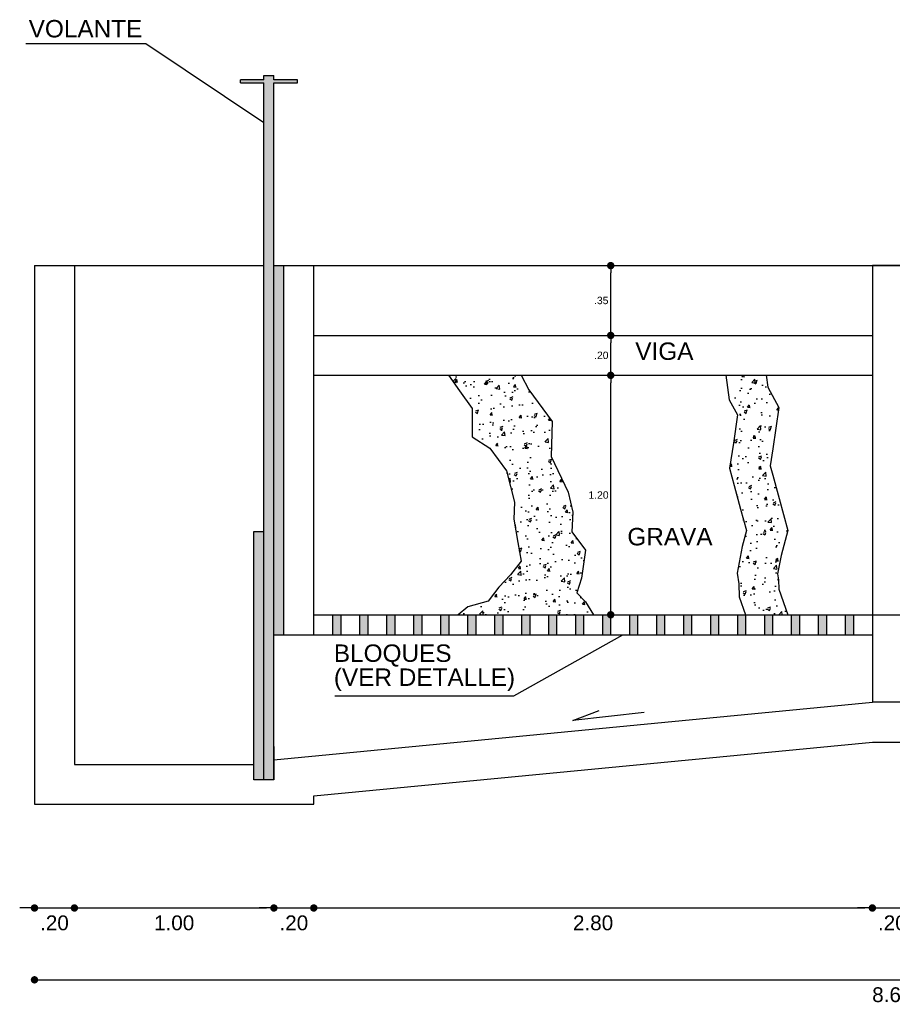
# Model space of a CAD drawing. Header units: metres. Extents: x 1959 to 4131, y 3282 to 4313.
# Tile 5 of 256: x 1989.85 to 1992.8, y 4296.67 to 4300. Entities that reach past the tile are written whole.
import ezdxf

# ---------------------------------------------------------------- set-up
doc = ezdxf.new("R2010")
doc.units = ezdxf.units.M
doc.styles.get("Standard").update_dxf_attribs({"font": 'arial.ttf'})
doc.dimstyles.new('gestion', dxfattribs={"dimscale": 0, "dimtxt": 0.025, "dimasz": 0.025, "dimexe": 0.02, "dimexo": 0.07, "dimgap": 0.01, "dimtad": 2, "dimtih": 1, "dimtoh": 1, "dimzin": 0, "dimdsep": 46, "dimtxsty": 'Standard', "dimblk": 'DOT', "dimcen": 0, "dimse1": 1, "dimse2": 1, "dimadec": 0, "dimazin": 0, "dimtm": 1e-09, "dimtfac": 1, "dimtix": 1, "dimtmove": 1, "dimatfit": 0, "dimldrblk": 'DOTSMALL', "dimfxl": 1, "dimtolj": 1, "dimtzin": 0, "dimarcsym": 2})

# ---------------------------------------------------------------- blocks, each defined once
blk = doc.blocks.new('_Dot')
at = {"color": 0, "linetype": 'ByBlock', "lineweight": -2}
blk.add_line((-0.5, 0), (-1, 0), dxfattribs=at)
at = {"color": 0, "linetype": 'ByBlock', "const_width": 0.5}
blk.add_lwpolyline([(-0.25, 0, 1), (0.25, 0, 1)], format="xyb", close=True, dxfattribs=at)
blk = doc.blocks.new('*D529')
at = {"color": 0, "lineweight": -2, "transparency": 16777216}
for p, q in [((1989.8741, 4296.9979), (1989.8491, 4296.9979)), ((1989.8991, 4296.9979), (1990.0339, 4296.9979)), ((1990.0589, 4296.9979), (1990.0839, 4296.9979))]:
    blk.add_line(p, q, dxfattribs=at)
at = {"layer": 'Defpoints', "color": 0, "transparency": 16777216}
for p in [(1990.0339, 4297.4827), (1989.8991, 4297.3479), (1990.0339, 4296.9979)]:
    blk.add_point(p, dxfattribs=at)
at = {"color": 0, "lineweight": -2, "transparency": 16777216, "xscale": 0.025, "yscale": 0.025, "zscale": 0.025}
blk.add_blockref('_Dot', (1989.8991, 4296.9979), dxfattribs=at)
at = {"color": 0, "lineweight": -2, "transparency": 16777216, "xscale": 0.025, "yscale": 0.025, "zscale": 0.025, "rotation": 180}
blk.add_blockref('_Dot', (1990.0339, 4296.9979), dxfattribs=at)
at = {"color": 0, "transparency": 16777216, "insert": (1989.9665, 4296.9474), "char_height": 0.05, "attachment_point": 5}
blk.add_mtext('\\A1;.20', dxfattribs=at)
blk = doc.blocks.new('_DotSmall')
at = {"color": 0, "linetype": 'ByBlock', "const_width": 0.5}
blk.add_lwpolyline([(-0.0625, 0, 1), (0.0625, 0, 1)], format="xyb", close=True, dxfattribs=at)
blk = doc.blocks.new('*D530')
at = {"color": 0, "lineweight": -2, "transparency": 16777216}
blk.add_line((1990.0589, 4296.9979), (1990.6826, 4296.9979), dxfattribs=at)
at = {"layer": 'Defpoints', "color": 0, "transparency": 16777216}
for p in [(1990.0339, 4297.4827), (1990.7076, 4297.4305), (1990.7076, 4296.9979)]:
    blk.add_point(p, dxfattribs=at)
at = {"color": 0, "lineweight": -2, "transparency": 16777216, "xscale": 0.025, "yscale": 0.025, "zscale": 0.025, "rotation": 180}
blk.add_blockref('_Dot', (1990.0339, 4296.9979), dxfattribs=at)
at = {"color": 0, "lineweight": -2, "transparency": 16777216, "xscale": 0.025, "yscale": 0.025, "zscale": 0.025}
blk.add_blockref('_Dot', (1990.7076, 4296.9979), dxfattribs=at)
at = {"color": 0, "transparency": 16777216, "insert": (1990.3707, 4296.9474), "char_height": 0.05, "attachment_point": 5}
blk.add_mtext('\\A1;1.00', dxfattribs=at)
blk = doc.blocks.new('*D531')
at = {"color": 0, "lineweight": -2, "transparency": 16777216}
for p, q in [((1990.6826, 4296.9979), (1990.6576, 4296.9979)), ((1990.7076, 4296.9979), (1990.8423, 4296.9979)), ((1990.8673, 4296.9979), (1990.8923, 4296.9979))]:
    blk.add_line(p, q, dxfattribs=at)
at = {"layer": 'Defpoints', "color": 0, "transparency": 16777216}
for p in [(1990.7076, 4297.4305), (1990.8423, 4297.3479), (1990.8423, 4296.9979)]:
    blk.add_point(p, dxfattribs=at)
at = {"color": 0, "lineweight": -2, "transparency": 16777216, "xscale": 0.025, "yscale": 0.025, "zscale": 0.025}
blk.add_blockref('_Dot', (1990.7076, 4296.9979), dxfattribs=at)
at = {"color": 0, "lineweight": -2, "transparency": 16777216, "xscale": 0.025, "yscale": 0.025, "zscale": 0.025, "rotation": 180}
blk.add_blockref('_Dot', (1990.8423, 4296.9979), dxfattribs=at)
at = {"color": 0, "transparency": 16777216, "insert": (1990.7749, 4296.9474), "char_height": 0.05, "attachment_point": 5}
blk.add_mtext('\\A1;.20', dxfattribs=at)
blk = doc.blocks.new('*D532')
at = {"color": 0, "lineweight": -2, "transparency": 16777216}
blk.add_line((1990.8673, 4296.9979), (1992.7037, 4296.9979), dxfattribs=at)
at = {"layer": 'Defpoints', "color": 0, "transparency": 16777216}
for p in [(1992.7287, 4297.6934), (1990.8423, 4297.3479), (1992.7287, 4296.9979)]:
    blk.add_point(p, dxfattribs=at)
at = {"color": 0, "lineweight": -2, "transparency": 16777216, "xscale": 0.025, "yscale": 0.025, "zscale": 0.025, "rotation": 180}
blk.add_blockref('_Dot', (1990.8423, 4296.9979), dxfattribs=at)
at = {"color": 0, "lineweight": -2, "transparency": 16777216, "xscale": 0.025, "yscale": 0.025, "zscale": 0.025}
blk.add_blockref('_Dot', (1992.7287, 4296.9979), dxfattribs=at)
at = {"color": 0, "transparency": 16777216, "insert": (1991.7855, 4296.9474), "char_height": 0.05, "attachment_point": 5}
blk.add_mtext('\\A1;2.80', dxfattribs=at)
blk = doc.blocks.new('*D533')
at = {"color": 0, "lineweight": -2, "transparency": 16777216}
for p, q in [((1992.7037, 4296.9979), (1992.6787, 4296.9979)), ((1992.7287, 4296.9979), (1992.8634, 4296.9979)), ((1992.8884, 4296.9979), (1992.9134, 4296.9979))]:
    blk.add_line(p, q, dxfattribs=at)
at = {"layer": 'Defpoints', "color": 0, "transparency": 16777216}
for p in [(1992.7287, 4297.6934), (1992.8634, 4297.6934), (1992.8634, 4296.9979)]:
    blk.add_point(p, dxfattribs=at)
at = {"color": 0, "lineweight": -2, "transparency": 16777216, "xscale": 0.025, "yscale": 0.025, "zscale": 0.025}
blk.add_blockref('_Dot', (1992.7287, 4296.9979), dxfattribs=at)
at = {"color": 0, "lineweight": -2, "transparency": 16777216, "xscale": 0.025, "yscale": 0.025, "zscale": 0.025, "rotation": 180}
blk.add_blockref('_Dot', (1992.8634, 4296.9979), dxfattribs=at)
at = {"color": 0, "transparency": 16777216, "insert": (1992.7961, 4296.9474), "char_height": 0.05, "attachment_point": 5}
blk.add_mtext('\\A1;.20', dxfattribs=at)
blk = doc.blocks.new('*D538')
at = {"color": 0, "lineweight": -2, "transparency": 16777216}
blk.add_line((1991.8451, 4298.0129), (1991.8451, 4298.7714), dxfattribs=at)
at = {"layer": 'Defpoints', "color": 0, "transparency": 16777216}
for p in [(1991.8451, 4298.7964), (1992.7287, 4298.7964), (1991.9082, 4297.9879)]:
    blk.add_point(p, dxfattribs=at)
at = {"color": 0, "lineweight": -2, "transparency": 16777216, "xscale": 0.025, "yscale": 0.025, "zscale": 0.025}
for p, rotation in [((1991.8451, 4298.7964), 90), ((1991.8451, 4297.9879), 270)]:
    blk.add_blockref('_Dot', p, dxfattribs=dict(at, rotation=rotation))
at = {"color": 0, "transparency": 16777216, "insert": (1991.8039, 4298.3922), "char_height": 0.025, "attachment_point": 5}
blk.add_mtext('\\A1;1.20', dxfattribs=at)
blk = doc.blocks.new('*D539')
at = {"color": 0, "lineweight": -2, "transparency": 16777216}
blk.add_line((1991.8451, 4298.8214), (1991.8451, 4298.9061), dxfattribs=at)
at = {"layer": 'Defpoints', "color": 0, "transparency": 16777216}
for p in [(1991.8451, 4298.9311), (1992.7287, 4298.9311), (1992.7287, 4298.7964)]:
    blk.add_point(p, dxfattribs=at)
at = {"color": 0, "lineweight": -2, "transparency": 16777216, "xscale": 0.025, "yscale": 0.025, "zscale": 0.025}
for p, rotation in [((1991.8451, 4298.9311), 90), ((1991.8451, 4298.7964), 270)]:
    blk.add_blockref('_Dot', p, dxfattribs=dict(at, rotation=rotation))
at = {"color": 0, "transparency": 16777216, "insert": (1991.8133, 4298.8638), "char_height": 0.025, "attachment_point": 5}
blk.add_mtext('\\A1;.20', dxfattribs=at)
blk = doc.blocks.new('*D540')
at = {"color": 0, "lineweight": -2, "transparency": 16777216}
blk.add_line((1991.8451, 4298.9561), (1991.8451, 4299.1419), dxfattribs=at)
at = {"layer": 'Defpoints', "color": 0, "transparency": 16777216}
for p in [(1991.8451, 4299.1669), (1992.7287, 4299.1669), (1992.7287, 4298.9311)]:
    blk.add_point(p, dxfattribs=at)
at = {"color": 0, "lineweight": -2, "transparency": 16777216, "xscale": 0.025, "yscale": 0.025, "zscale": 0.025}
for p, rotation in [((1991.8451, 4299.1669), 90), ((1991.8451, 4298.9311), 270)]:
    blk.add_blockref('_Dot', p, dxfattribs=dict(at, rotation=rotation))
at = {"color": 0, "transparency": 16777216, "insert": (1991.8131, 4299.049), "char_height": 0.025, "attachment_point": 5}
blk.add_mtext('\\A1;.35', dxfattribs=at)
blk = doc.blocks.new('*D544')
at = {"color": 0, "lineweight": -2, "transparency": 16777216}
blk.add_line((1989.9241, 4296.7554), (1995.668, 4296.7554), dxfattribs=at)
at = {"layer": 'Defpoints', "color": 0, "transparency": 16777216}
for p in [(1989.8991, 4297.3479), (1995.693, 4297.3479), (1995.693, 4296.7554)]:
    blk.add_point(p, dxfattribs=at)
at = {"color": 0, "lineweight": -2, "transparency": 16777216, "xscale": 0.025, "yscale": 0.025, "zscale": 0.025, "rotation": 180}
blk.add_blockref('_Dot', (1989.8991, 4296.7554), dxfattribs=at)
at = {"color": 0, "lineweight": -2, "transparency": 16777216, "xscale": 0.025, "yscale": 0.025, "zscale": 0.025}
blk.add_blockref('_Dot', (1995.693, 4296.7554), dxfattribs=at)
at = {"color": 0, "transparency": 16777216, "insert": (1992.7961, 4296.7048), "char_height": 0.05, "attachment_point": 5}
blk.add_mtext('\\A1;8.60', dxfattribs=at)

msp = doc.modelspace()

# ---------------------------------------------------------------- hatches: boundary and pattern name
at = {"transparency": 33554562}
h = msp.add_hatch(color=256, dxfattribs=at)
h.dxf.hatch_style = 1
h.paths.add_polyline_path([(1990.7076, 4299.7838), (1990.7868, 4299.7838), (1990.7868, 4299.7939), (1990.7076, 4299.7939), (1990.7076, 4299.8085), (1990.6739, 4299.8085), (1990.6739, 4299.7939), (1990.5946, 4299.7939), (1990.5946, 4299.7838), (1990.6739, 4299.7838), (1990.6739, 4297.4305), (1990.7076, 4297.4305)])
h = msp.add_hatch(color=256, dxfattribs=at)
h.dxf.hatch_style = 1
h.paths.add_polyline_path([(1990.7076, 4297.9206), (1990.7412, 4297.9206), (1990.7412, 4299.1669), (1990.7076, 4299.1669)])
at = {"transparency": 33554607}
h = msp.add_hatch(dxfattribs=at)
h.set_pattern_fill('AR-CONC', color=256, scale=0.000542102)
h.set_pattern_definition([(50, (-1548.57995, 435.232196), (0.0987626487, -0.008640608), [0.0103270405, -0.1135974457]), (355, (-1548.57995, 435.2322), (-0.0191055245, 0.103572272), [0.0082616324, -0.0908782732]), (100.4514447, (-1548.57172, 435.23148), (0.079657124, 0.0949316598), [0.008776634, -0.0965430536]), (46.1842, (-1548.57995, 435.25973), (0.1469524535, -0.0227912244), [0.0154905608, -0.1703961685]), (96.6355576, (-1548.5677, 435.25784), (0.1286972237, 0.1341301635), [0.0131649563, -0.1448147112]), (351.1841512, (-1548.57995, 435.25973), (0.1286972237, 0.1341301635), [0.0123924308, -0.1363167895]), (21, (-1548.56618, 435.25285), (0.0821904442, -0.0554381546), [0.0103270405, -0.1135974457]), (326, (-1548.56618, 435.25285), (0.0335029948, 0.0998486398), [0.0082616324, -0.0908779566]), (71.451445, (-1548.55933, 435.24823), (0.1156934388, 0.0444104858), [0.008776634, -0.0965428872]), (37.5, (-1548.57995, 435.232196), (0.00167433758, 0.04583744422), [0, -0.0897764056, 0, -0.0922548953, 0, -0.09122219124]), (7.5, (-1548.57995, 435.232196), (0.03622306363, 0.0543080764), [0, -0.0525990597, 0, -0.08771099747, 0, -0.0347677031]), (327.5, (-1548.610654, 435.232196), (0.07350391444, -0.0031055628), [0, -0.0344234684, 0, -0.1074012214, 0, -0.14251315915]), (317.5, (-1548.624424, 435.232196), (0.0803011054, 0.0137837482), [0, -0.0447505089, 0, -0.0713254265, 0, -0.1012049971])])
h.paths.add_polyline_path([(1991.6444, 4298.5219), (1991.6475, 4298.6408), (1991.5686, 4298.7474), (1991.5423, 4298.7964), (1991.2974, 4298.7964), (1991.3348, 4298.7441), (1991.3775, 4298.6844), (1991.3774, 4298.6438), (1991.3774, 4298.589), (1991.4368, 4298.551), (1991.4931, 4298.4744), (1991.5068, 4298.4212), (1991.5203, 4298.3686), (1991.5175, 4298.3102), (1991.5312, 4298.2321), (1991.5423, 4298.1688), (1991.5068, 4298.1226), (1991.4673, 4298.0815), (1991.4307, 4298.0344), (1991.3622, 4298.0146), (1991.3303, 4297.9879), (1991.7867, 4297.9879), (1991.7604, 4298.0315), (1991.7311, 4298.0624), (1991.7465, 4298.1118), (1991.7604, 4298.206), (1991.714, 4298.2678), (1991.7171, 4298.3342), (1991.7016, 4298.4014)])
h.paths.add_polyline_path([(1992.2838, 4298.3449), (1992.3035, 4298.2721), (1992.2892, 4298.2184), (1992.2716, 4298.1282), (1992.2776, 4298.0924), (1992.2794, 4298.0488), (1992.3005, 4297.9879), (1992.443, 4297.9879), (1992.4132, 4298.0742), (1992.4118, 4298.1063), (1992.4085, 4298.1262), (1992.4206, 4298.1882), (1992.443, 4298.2725), (1992.4139, 4298.3801), (1992.3923, 4298.4597), (1992.384, 4298.4906), (1992.3925, 4298.5481), (1992.4131, 4298.6877), (1992.3754, 4298.7566), (1992.3702, 4298.7964), (1992.2342, 4298.7964), (1992.2451, 4298.7141), (1992.2732, 4298.6627), (1992.2592, 4298.5677), (1992.2466, 4298.4826), (1992.2623, 4298.4245)])
at = {"transparency": 33554562}
h = msp.add_hatch(color=256, dxfattribs=at)
h.dxf.hatch_style = 1
h.paths.add_polyline_path([(1990.6402, 4297.4305), (1990.6739, 4297.4305), (1990.6739, 4298.2693), (1990.6402, 4298.2693)])
h = msp.add_hatch(color=256, dxfattribs=at)
h.dxf.hatch_style = 1
h.paths.add_polyline_path([(1990.9334, 4297.9879), (1990.9057, 4297.9879), (1990.9057, 4297.9206), (1990.9334, 4297.9206)])
h = msp.add_hatch(color=256, dxfattribs=at)
h.dxf.hatch_style = 1
h.paths.add_polyline_path([(1991.0246, 4297.9879), (1990.9968, 4297.9879), (1990.9968, 4297.9206), (1991.0246, 4297.9206)])
h = msp.add_hatch(color=256, dxfattribs=at)
h.dxf.hatch_style = 1
h.paths.add_polyline_path([(1991.1157, 4297.9879), (1991.088, 4297.9879), (1991.088, 4297.9206), (1991.1157, 4297.9206)])
h = msp.add_hatch(color=256, dxfattribs=at)
h.dxf.hatch_style = 1
h.paths.add_polyline_path([(1991.2068, 4297.9879), (1991.1791, 4297.9879), (1991.1791, 4297.9206), (1991.2068, 4297.9206)])
h = msp.add_hatch(color=256, dxfattribs=at)
h.dxf.hatch_style = 1
h.paths.add_polyline_path([(1991.298, 4297.9879), (1991.2703, 4297.9879), (1991.2703, 4297.9206), (1991.298, 4297.9206)])
h = msp.add_hatch(color=256, dxfattribs=at)
h.dxf.hatch_style = 1
h.paths.add_polyline_path([(1991.3891, 4297.9879), (1991.3614, 4297.9879), (1991.3614, 4297.9206), (1991.3891, 4297.9206)])
h = msp.add_hatch(color=256, dxfattribs=at)
h.dxf.hatch_style = 1
h.paths.add_polyline_path([(1991.4802, 4297.9879), (1991.4525, 4297.9879), (1991.4525, 4297.9206), (1991.4802, 4297.9206)])
h = msp.add_hatch(color=256, dxfattribs=at)
h.dxf.hatch_style = 1
h.paths.add_polyline_path([(1991.5714, 4297.9879), (1991.5437, 4297.9879), (1991.5437, 4297.9206), (1991.5714, 4297.9206)])
h = msp.add_hatch(color=256, dxfattribs=at)
h.dxf.hatch_style = 1
h.paths.add_polyline_path([(1991.6625, 4297.9879), (1991.6348, 4297.9879), (1991.6348, 4297.9206), (1991.6625, 4297.9206)])
h = msp.add_hatch(color=256, dxfattribs=at)
h.dxf.hatch_style = 1
h.paths.add_polyline_path([(1991.7537, 4297.9879), (1991.7259, 4297.9879), (1991.7259, 4297.9206), (1991.7537, 4297.9206)])
h = msp.add_hatch(color=256, dxfattribs=at)
h.dxf.hatch_style = 1
h.paths.add_polyline_path([(1991.8448, 4297.9879), (1991.8171, 4297.9879), (1991.8171, 4297.9206), (1991.8448, 4297.9206)])
h = msp.add_hatch(color=256, dxfattribs=at)
h.dxf.hatch_style = 1
h.paths.add_polyline_path([(1991.9359, 4297.9879), (1991.9082, 4297.9879), (1991.9082, 4297.9206), (1991.9359, 4297.9206)])
h = msp.add_hatch(color=256, dxfattribs=at)
h.dxf.hatch_style = 1
h.paths.add_polyline_path([(1992.0271, 4297.9879), (1991.9993, 4297.9879), (1991.9993, 4297.9206), (1992.0271, 4297.9206)])
h = msp.add_hatch(color=256, dxfattribs=at)
h.dxf.hatch_style = 1
h.paths.add_polyline_path([(1992.1182, 4297.9879), (1992.0905, 4297.9879), (1992.0905, 4297.9206), (1992.1182, 4297.9206)])
h = msp.add_hatch(color=256, dxfattribs=at)
h.dxf.hatch_style = 1
h.paths.add_polyline_path([(1992.2093, 4297.9879), (1992.1816, 4297.9879), (1992.1816, 4297.9206), (1992.2093, 4297.9206)])
h = msp.add_hatch(color=256, dxfattribs=at)
h.dxf.hatch_style = 1
h.paths.add_polyline_path([(1992.3005, 4297.9879), (1992.2727, 4297.9879), (1992.2727, 4297.9206), (1992.3005, 4297.9206)])
h = msp.add_hatch(color=256, dxfattribs=at)
h.dxf.hatch_style = 1
h.paths.add_polyline_path([(1992.3916, 4297.9879), (1992.3639, 4297.9879), (1992.3639, 4297.9206), (1992.3916, 4297.9206)])
h = msp.add_hatch(color=256, dxfattribs=at)
h.dxf.hatch_style = 1
h.paths.add_polyline_path([(1992.4827, 4297.9879), (1992.455, 4297.9879), (1992.455, 4297.9206), (1992.4827, 4297.9206)])
h = msp.add_hatch(color=256, dxfattribs=at)
h.dxf.hatch_style = 1
h.paths.add_polyline_path([(1992.5739, 4297.9879), (1992.5462, 4297.9879), (1992.5462, 4297.9206), (1992.5739, 4297.9206)])
h = msp.add_hatch(color=256, dxfattribs=at)
h.dxf.hatch_style = 1
h.paths.add_polyline_path([(1992.665, 4297.9879), (1992.6373, 4297.9879), (1992.6373, 4297.9206), (1992.665, 4297.9206)])

# ---------------------------------------------------------------- linework, layer by layer
for p, q in [((1989.8694, 4299.9173), (1990.2751, 4299.9173)), ((1990.2751, 4299.9173), (1990.6739, 4299.6502)), ((1990.6739, 4299.7939), (1990.5946, 4299.7939)), ((1990.5946, 4299.7838), (1990.5946, 4299.7939)), ((1990.6739, 4299.7939), (1990.6739, 4299.8085)), ((1990.6739, 4299.8085), (1990.7076, 4299.8085)), ((1990.7076, 4299.7939), (1990.7076, 4299.8085)), ((1990.7868, 4299.7939), (1990.7076, 4299.7939)), ((1990.7868, 4299.7838), (1990.7868, 4299.7939)), ((1990.5946, 4299.7838), (1990.6739, 4299.7838)), ((1990.6739, 4297.4305), (1990.6739, 4299.7838)), ((1990.7076, 4297.4305), (1990.7076, 4299.7838)), ((1990.7076, 4299.7838), (1990.7868, 4299.7838)), ((1989.8991, 4299.1669), (1989.8991, 4297.3479)), ((1989.8991, 4299.1669), (1990.6739, 4299.1669)), ((1990.0339, 4299.1669), (1990.0339, 4297.4827)), ((1990.7076, 4299.1669), (1992.8634, 4299.1669)), ((1990.7412, 4297.9206), (1990.7412, 4299.1669)), ((1990.8423, 4297.9206), (1990.8423, 4299.1669)), ((1992.7287, 4299.1669), (1992.7287, 4297.6934)), ((1992.7287, 4299.1669), (1992.7287, 4297.9879)), ((1994.8845, 4299.1669), (1992.7287, 4299.1669)), ((1990.8423, 4298.9311), (1992.7287, 4298.9311)), ((1990.8423, 4298.7964), (1992.7287, 4298.7964)), ((1991.2974, 4298.7964), (1991.3348, 4298.7441)), ((1991.3348, 4298.7441), (1991.3775, 4298.6844)), ((1991.3775, 4298.6844), (1991.3774, 4298.6438)), ((1991.3774, 4298.6438), (1991.3774, 4298.589)), ((1991.3774, 4298.589), (1991.4368, 4298.551)), ((1991.4368, 4298.551), (1991.4931, 4298.4744)), ((1991.4931, 4298.4744), (1991.5068, 4298.4212)), ((1991.5068, 4298.4212), (1991.5203, 4298.3686)), ((1991.5203, 4298.3686), (1991.5175, 4298.3102)), ((1991.5175, 4298.3102), (1991.5312, 4298.2321)), ((1990.6402, 4297.4305), (1990.6402, 4298.2693)), ((1990.6402, 4298.2693), (1990.6739, 4298.2693)), ((1991.5312, 4298.2321), (1991.5423, 4298.1688)), ((1991.5423, 4298.1688), (1991.5068, 4298.1226)), ((1991.5068, 4298.1226), (1991.4673, 4298.0815)), ((1991.4673, 4298.0815), (1991.4307, 4298.0344)), ((1991.4307, 4298.0344), (1991.3622, 4298.0146)), ((1991.3622, 4298.0146), (1991.3303, 4297.9879)), ((1990.8423, 4297.9879), (1992.7287, 4297.9879)), ((1990.9057, 4297.9879), (1990.9057, 4297.9206)), ((1990.9334, 4297.9879), (1990.9334, 4297.9206)), ((1990.9968, 4297.9879), (1990.9968, 4297.9206)), ((1990.9968, 4297.9879), (1990.9968, 4297.9206)), ((1991.0246, 4297.9879), (1991.0246, 4297.9206)), ((1991.0246, 4297.9879), (1991.0246, 4297.9206)), ((1991.088, 4297.9879), (1991.088, 4297.9206)), ((1991.088, 4297.9879), (1991.088, 4297.9206)), ((1991.1157, 4297.9879), (1991.1157, 4297.9206)), ((1991.1157, 4297.9879), (1991.1157, 4297.9206)), ((1991.1791, 4297.9879), (1991.1791, 4297.9206)), ((1991.1791, 4297.9879), (1991.1791, 4297.9206)), ((1991.2068, 4297.9879), (1991.2068, 4297.9206)), ((1991.2068, 4297.9879), (1991.2068, 4297.9206)), ((1991.2703, 4297.9879), (1991.2703, 4297.9206)), ((1991.2703, 4297.9879), (1991.2703, 4297.9206)), ((1991.298, 4297.9879), (1991.298, 4297.9206)), ((1991.298, 4297.9879), (1991.298, 4297.9206)), ((1991.3614, 4297.9879), (1991.3614, 4297.9206)), ((1991.3614, 4297.9879), (1991.3614, 4297.9206)), ((1991.3891, 4297.9879), (1991.3891, 4297.9206)), ((1991.3891, 4297.9879), (1991.3891, 4297.9206)), ((1991.4525, 4297.9879), (1991.4525, 4297.9206)), ((1991.4525, 4297.9879), (1991.4525, 4297.9206)), ((1991.4525, 4297.9879), (1991.4525, 4297.9206)), ((1991.4802, 4297.9879), (1991.4802, 4297.9206)), ((1991.4802, 4297.9879), (1991.4802, 4297.9206)), ((1991.4802, 4297.9879), (1991.4802, 4297.9206)), ((1991.5437, 4297.9879), (1991.5437, 4297.9206)), ((1991.5437, 4297.9879), (1991.5437, 4297.9206)), ((1991.5437, 4297.9879), (1991.5437, 4297.9206)), ((1991.5714, 4297.9879), (1991.5714, 4297.9206)), ((1991.5714, 4297.9879), (1991.5714, 4297.9206)), ((1991.5714, 4297.9879), (1991.5714, 4297.9206)), ((1991.6348, 4297.9879), (1991.6348, 4297.9206)), ((1991.6348, 4297.9879), (1991.6348, 4297.9206)), ((1991.6348, 4297.9879), (1991.6348, 4297.9206)), ((1991.6625, 4297.9879), (1991.6625, 4297.9206)), ((1991.6625, 4297.9879), (1991.6625, 4297.9206)), ((1991.6625, 4297.9879), (1991.6625, 4297.9206)), ((1991.7259, 4297.9879), (1991.7259, 4297.9206)), ((1991.7259, 4297.9879), (1991.7259, 4297.9206)), ((1991.7259, 4297.9879), (1991.7259, 4297.9206)), ((1991.7537, 4297.9879), (1991.7537, 4297.9206)), ((1991.7537, 4297.9879), (1991.7537, 4297.9206)), ((1991.7537, 4297.9879), (1991.7537, 4297.9206)), ((1991.8171, 4297.9879), (1991.8171, 4297.9206)), ((1991.8171, 4297.9879), (1991.8171, 4297.9206)), ((1991.8448, 4297.9879), (1991.8448, 4297.9206)), ((1991.8448, 4297.9879), (1991.8448, 4297.9206)), ((1991.9082, 4297.9879), (1991.9082, 4297.9206)), ((1991.9082, 4297.9879), (1991.9082, 4297.9206)), ((1991.9082, 4297.9879), (1991.9082, 4297.9206)), ((1991.9359, 4297.9879), (1991.9359, 4297.9206)), ((1991.9359, 4297.9879), (1991.9359, 4297.9206)), ((1991.9359, 4297.9879), (1991.9359, 4297.9206)), ((1991.9993, 4297.9879), (1991.9993, 4297.9206)), ((1991.9993, 4297.9879), (1991.9993, 4297.9206)), ((1991.9993, 4297.9879), (1991.9993, 4297.9206)), ((1992.0271, 4297.9879), (1992.0271, 4297.9206)), ((1992.0271, 4297.9879), (1992.0271, 4297.9206)), ((1992.0271, 4297.9879), (1992.0271, 4297.9206)), ((1992.0905, 4297.9879), (1992.0905, 4297.9206)), ((1992.0905, 4297.9879), (1992.0905, 4297.9206)), ((1992.0905, 4297.9879), (1992.0905, 4297.9206)), ((1992.1182, 4297.9879), (1992.1182, 4297.9206)), ((1992.1182, 4297.9879), (1992.1182, 4297.9206)), ((1992.1182, 4297.9879), (1992.1182, 4297.9206)), ((1992.1816, 4297.9879), (1992.1816, 4297.9206)), ((1992.1816, 4297.9879), (1992.1816, 4297.9206)), ((1992.1816, 4297.9879), (1992.1816, 4297.9206)), ((1992.2093, 4297.9879), (1992.2093, 4297.9206)), ((1992.2093, 4297.9879), (1992.2093, 4297.9206)), ((1992.2093, 4297.9879), (1992.2093, 4297.9206)), ((1992.2727, 4297.9879), (1992.2727, 4297.9206)), ((1992.2727, 4297.9879), (1992.2727, 4297.9206)), ((1992.3005, 4297.9879), (1992.3005, 4297.9206)), ((1992.3005, 4297.9879), (1992.3005, 4297.9206)), ((1992.3639, 4297.9879), (1992.3639, 4297.9206)), ((1992.3639, 4297.9879), (1992.3639, 4297.9206)), ((1992.3639, 4297.9879), (1992.3639, 4297.9206)), ((1992.3916, 4297.9879), (1992.3916, 4297.9206)), ((1992.3916, 4297.9879), (1992.3916, 4297.9206)), ((1992.3916, 4297.9879), (1992.3916, 4297.9206)), ((1992.455, 4297.9879), (1992.455, 4297.9206)), ((1992.455, 4297.9879), (1992.455, 4297.9206)), ((1992.455, 4297.9879), (1992.455, 4297.9206)), ((1992.4827, 4297.9879), (1992.4827, 4297.9206)), ((1992.4827, 4297.9879), (1992.4827, 4297.9206)), ((1992.4827, 4297.9879), (1992.4827, 4297.9206)), ((1992.5462, 4297.9879), (1992.5462, 4297.9206)), ((1992.5462, 4297.9879), (1992.5462, 4297.9206)), ((1992.5462, 4297.9879), (1992.5462, 4297.9206)), ((1992.5739, 4297.9879), (1992.5739, 4297.9206)), ((1992.5739, 4297.9879), (1992.5739, 4297.9206)), ((1992.5739, 4297.9879), (1992.5739, 4297.9206)), ((1992.6373, 4297.9879), (1992.6373, 4297.9206)), ((1992.6373, 4297.9879), (1992.6373, 4297.9206)), ((1992.6373, 4297.9879), (1992.6373, 4297.9206)), ((1992.665, 4297.9879), (1992.665, 4297.9206)), ((1992.665, 4297.9879), (1992.665, 4297.9206)), ((1992.665, 4297.9879), (1992.665, 4297.9206)), ((1992.7287, 4297.9879), (1992.8634, 4297.9879)), ((1990.6402, 4297.4827), (1990.6402, 4297.9206)), ((1990.7076, 4297.9206), (1992.7287, 4297.9206)), ((1991.5181, 4297.7144), (1991.8865, 4297.9206)), ((1990.7076, 4297.4986), (1992.7287, 4297.6934)), ((1990.9133, 4297.7144), (1991.5181, 4297.7144)), ((1992.8634, 4297.6934), (1992.7287, 4297.6934)), ((1991.717, 4297.6309), (1991.8063, 4297.6648)), ((1991.9583, 4297.6577), (1991.717, 4297.6309)), ((1990.8423, 4297.3762), (1992.7287, 4297.5581)), ((1992.7287, 4297.5581), (1992.8634, 4297.5581)), ((1990.7076, 4297.543), (1990.7076, 4297.4305)), ((1990.0339, 4297.4827), (1990.6402, 4297.4827)), ((1990.7076, 4297.4305), (1990.6402, 4297.4305)), ((1990.7076, 4297.4305), (1990.6402, 4297.4305)), ((1990.8423, 4297.3479), (1990.8423, 4297.3762)), ((1989.8991, 4297.3479), (1990.8423, 4297.3479))]:
    msp.add_line(p, q)
for points in [[(1991.5423, 4298.7964), (1991.5686, 4298.7474), (1991.6475, 4298.6408), (1991.6444, 4298.5219), (1991.7016, 4298.4014), (1991.7171, 4298.3342), (1991.714, 4298.2678), (1991.7604, 4298.206), (1991.7465, 4298.1118), (1991.7311, 4298.0624), (1991.7604, 4298.0315), (1991.7867, 4297.9879)], [(1992.2342, 4298.7964), (1992.2451, 4298.7141), (1992.2732, 4298.6627), (1992.2592, 4298.5677), (1992.2466, 4298.4826), (1992.2623, 4298.4245), (1992.2838, 4298.3449), (1992.3035, 4298.2721), (1992.2892, 4298.2184), (1992.2716, 4298.1282), (1992.2776, 4298.0924), (1992.2794, 4298.0488), (1992.3005, 4297.9879)], [(1992.3702, 4298.7964), (1992.3754, 4298.7566), (1992.4131, 4298.6877), (1992.3925, 4298.5481), (1992.384, 4298.4906), (1992.3923, 4298.4597), (1992.4139, 4298.3801), (1992.443, 4298.2725), (1992.4206, 4298.1882), (1992.4085, 4298.1262), (1992.4118, 4298.1063), (1992.4132, 4298.0742), (1992.443, 4297.9879)]]:
    msp.add_lwpolyline(points)

# ---------------------------------------------------------------- texts
for s, height, p in [('VOLANTE', 0.05884, (1989.8795, 4299.9373)), ('VIGA', 0.05884, (1991.9281, 4298.8485)), ('GRAVA', 0.05884, (1991.9013, 4298.2223)), ('BLOQUES', 0.05884, (1990.9101, 4297.8289)), ('(VER DETALLE)', 0.058841, (1990.9101, 4297.7478))]:
    msp.add_text(s, height=height).set_placement(p)

# ---------------------------------------------------------------- dimensions: what is measured, and where the dimension line sits
for base, p1, p2, text, picture, middle in [((1991.8451, 4299.1669), (1992.7287, 4298.9311), (1992.7287, 4299.1669), '.35', '*D540', (1991.8131, 4299.049)), ((1991.8451, 4298.9311), (1992.7287, 4298.7964), (1992.7287, 4298.9311), '.20', '*D539', (1991.8133, 4298.8638)), ((1991.8451, 4298.7964), (1991.9082, 4297.9879), (1992.7287, 4298.7964), '1.20', '*D538', (1991.8039, 4298.3922))]:
    dim = msp.add_linear_dim(base=base, p1=p1, p2=p2, angle=90, text=text, dimstyle='gestion', override={"dimscale": 1})
    dim.commit()
    dim.dimension.update_dxf_attribs({"geometry": picture, "text_midpoint": middle})
for base, p1, p2, text, picture, middle in [((1992.7287, 4296.9979), (1990.8423, 4297.3479), (1992.7287, 4297.6934), '2.80', '*D532', (1991.7855, 4296.9474)), ((1992.8634, 4296.9979), (1992.7287, 4297.6934), (1992.8634, 4297.6934), '.20', '*D533', (1992.7961, 4296.9474)), ((1990.0339, 4296.9979), (1989.8991, 4297.3479), (1990.0339, 4297.4827), '.20', '*D529', (1989.9665, 4296.9474)), ((1990.7076, 4296.9979), (1990.0339, 4297.4827), (1990.7076, 4297.4305), '1.00', '*D530', (1990.3707, 4296.9474)), ((1990.8423, 4296.9979), (1990.7076, 4297.4305), (1990.8423, 4297.3479), '.20', '*D531', (1990.7749, 4296.9474)), ((1995.693, 4296.7554), (1989.8991, 4297.3479), (1995.693, 4297.3479), '8.60', '*D544', (1992.7961, 4296.7048))]:
    dim = msp.add_linear_dim(base=base, p1=p1, p2=p2, text=text, dimstyle='gestion', override={"dimscale": 1, "dimtxt": 0.05, "dimgap": 0.025})
    dim.commit()
    dim.dimension.update_dxf_attribs({"geometry": picture, "text_midpoint": middle})

doc.saveas('drawing.dxf')
